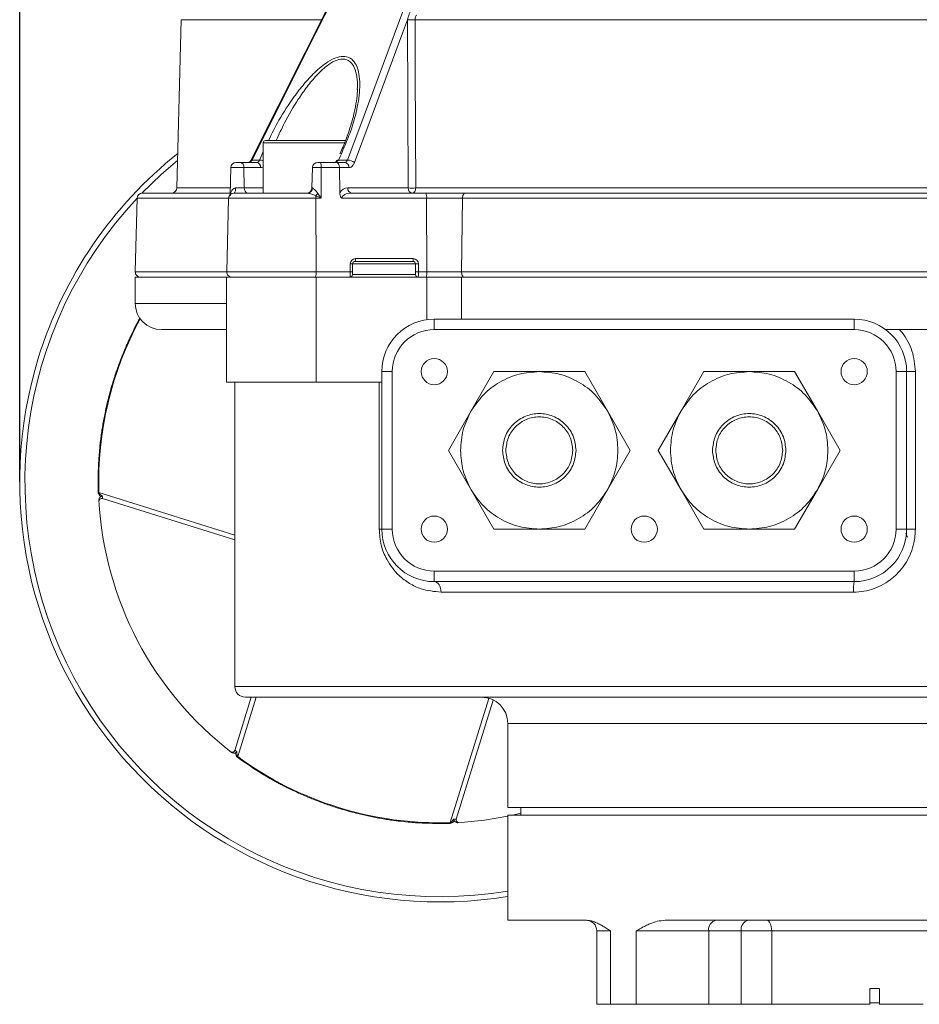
# Model space of a CAD drawing. Header units: millimetres. Extents: x 35 to 405, y 37 to 275.
# Tile 25 of 27: x 228 to 271, y 179 to 225. Entities that reach past the tile are written whole.
import ezdxf

# ---------------------------------------------------------------- set-up
doc = ezdxf.new("R2010")
doc.units = ezdxf.units.MM
doc.layers.add('10', color=7, linetype='Continuous')
doc.styles.add('SLDTEXTSTYLE0', font='TXT', dxfattribs={"width": 0.7})
doc.dimstyles.new('SLDDIMSTYLE0', dxfattribs={"dimtxt": 8, "dimasz": 4.08, "dimexe": 0, "dimexo": 0.0625, "dimgap": 2, "dimtad": 2, "dimlfac": 4, "dimrnd": 1e-09, "dimzin": 12, "dimdsep": 46, "dimtxsty": 'SLDTEXTSTYLE0', "dimsah": 1, "dimcen": 0.09, "dimadec": 0, "dimazin": 3, "dimtfac": 1, "dimtofl": 0, "dimtmove": 0, "dimatfit": 3, "dimfxl": 1, "dimfrac": 2, "dimtolj": 1, "dimtzin": 12, "dimarcsym": 0})

# ---------------------------------------------------------------- blocks, each defined once
blk = doc.blocks.new('_D_2')
at = {"layer": '10', "transparency": 16777216}
for p, q in [((228.331, 217.546), (228.331, 266.352)), ((301.33, 197.524), (301.33, 266.352)), ((228.331, 264.352), (301.33, 264.352))]:
    blk.add_line(p, q, dxfattribs=at)
for points in [[(228.331, 264.352), (232.411, 263.844), (232.411, 264.86)], [(301.33, 264.352), (297.25, 264.86), (297.25, 263.844)]]:
    blk.add_solid(points, dxfattribs=at)
at = {"layer": '10', "transparency": 16777216, "insert": (261.863, 274.664), "char_height": 8, "attachment_point": 1, "style": 'SLDTEXTSTYLE0'}
blk.add_mtext('292', dxfattribs=at)

msp = doc.modelspace()

# ---------------------------------------------------------------- linework, layer by layer
at = {"color": 7, "linetype": 'Continuous', "lineweight": 18}
for p, q in [((243.4058, 226.8772), (239.3426, 218.7807)), ((236.0273, 225.4832), (235.8175, 217.4701)), ((246.8428, 217.4701), (246.8119, 225.48)), ((247.1642, 225.4832), (247.1642, 225.48)), ((285.4986, 225.4832), (247.1642, 225.4832)), ((244.4107, 222.1628), (244.4144, 222.1991)), ((239.9362, 219.6267), (239.9362, 217.2267)), ((243.8362, 219.7267), (240.0362, 219.7267)), ((238.6403, 218.6843), (238.8331, 218.6843)), ((238.7465, 218.6843), (238.6403, 218.6843)), ((239.2312, 218.6843), (238.7465, 218.6843)), ((238.8331, 218.6843), (239.625, 218.6843)), ((239.625, 218.6843), (239.2312, 218.6843)), ((239.4018, 218.8019), (239.7609, 218.8019)), ((242.6574, 218.6843), (242.5296, 218.6843)), ((243.3535, 218.6843), (242.5616, 218.6843)), ((242.6574, 218.6843), (243.4267, 218.6843)), ((243.3535, 218.6843), (243.3536, 218.6843)), ((243.8193, 218.6843), (243.3535, 218.6843)), ((243.4267, 218.6843), (243.8193, 218.6843)), ((243.5208, 218.8019), (243.9459, 218.8019)), ((238.3899, 218.4613), (238.3556, 217.1513)), ((239.0098, 218.4408), (239.0278, 217.4701)), ((239.8017, 218.4408), (239.0098, 218.4408)), ((242.2784, 218.4408), (242.253, 217.4701)), ((242.6916, 218.4408), (242.6968, 216.9832)), ((243.5588, 218.4408), (242.6916, 218.4408)), ((243.5588, 218.4408), (243.5755, 217.2323)), ((244.0135, 218.4408), (243.5588, 218.4408)), ((234.1797, 217.2267), (238.3575, 217.2267)), ((238.5345, 217.2267), (242.041, 217.2267)), ((238.6209, 217.4701), (239.0278, 217.4701)), ((243.9583, 217.4701), (246.8428, 217.4701)), ((244.1525, 217.2267), (247.6799, 217.2267)), ((247.1938, 217.4701), (285.469, 217.4701)), ((247.6799, 217.2267), (249.5555, 217.2267)), ((249.5555, 217.2267), (283.1073, 217.2267)), ((233.9298, 216.9832), (233.8381, 213.4832)), ((238.2846, 216.9832), (238.1929, 213.4832)), ((242.4355, 216.9832), (242.448, 213.4832)), ((242.6968, 216.9832), (242.4355, 216.9832)), ((247.7141, 216.9832), (243.6768, 216.9832)), ((247.7141, 216.9832), (247.7266, 213.4832)), ((249.4251, 216.9832), (247.7141, 216.9832)), ((249.4251, 216.9832), (249.3773, 213.4832)), ((283.2377, 216.9832), (249.4251, 216.9832)), ((244.0783, 213.4832), (244.0783, 213.855)), ((244.1862, 213.8517), (244.1862, 213.48)), ((247.1862, 213.8517), (244.1862, 213.8517)), ((247.0612, 213.9767), (244.3112, 213.9767)), ((244.3283, 214.105), (247.0783, 214.105)), ((247.1862, 213.48), (247.1862, 213.8517)), ((247.3283, 213.855), (247.3283, 213.4832)), ((242.448, 213.4832), (244.0783, 213.4832)), ((244.1862, 213.48), (244.1862, 213.3517)), ((244.1862, 213.3517), (247.1862, 213.3517)), ((247.1862, 213.3517), (247.1862, 213.48)), ((247.3283, 213.4832), (247.7266, 213.4832)), ((247.7266, 213.4832), (249.3773, 213.4832)), ((249.3773, 213.4832), (283.2855, 213.4832)), ((233.8314, 213.2267), (233.8314, 211.9767)), ((238.1862, 213.2267), (233.8314, 213.2267)), ((238.1862, 213.2267), (238.1862, 208.2267)), ((242.4489, 213.2267), (238.1862, 213.2267)), ((242.4489, 208.2267), (242.4489, 213.2267)), ((247.7275, 213.2267), (242.4489, 213.2267)), ((247.7275, 213.2267), (247.7275, 211.2015)), ((249.3738, 213.2267), (247.7275, 213.2267)), ((249.3738, 213.2267), (249.3738, 211.2267)), ((283.289, 213.2267), (249.3738, 213.2267)), ((248.0814, 210.7267), (248.0814, 211.2267)), ((248.0814, 211.2267), (268.0814, 211.2267)), ((268.0814, 210.7267), (268.0814, 211.2267)), ((268.0814, 210.7267), (248.0814, 210.7267)), ((282.3382, 210.7267), (269.5814, 210.7267)), ((245.5814, 208.7267), (246.0814, 208.7267)), ((245.5814, 201.2267), (245.5814, 208.7267)), ((246.0814, 208.7267), (246.0814, 201.2267)), ((250.9163, 208.7267), (249.8338, 206.8517)), ((253.0814, 208.7267), (250.9163, 208.7267)), ((255.2464, 208.7267), (253.0814, 208.7267)), ((256.329, 206.8517), (255.2464, 208.7267)), ((260.9163, 208.7267), (259.8338, 206.8517)), ((263.0814, 208.7267), (260.9163, 208.7267)), ((265.2464, 208.7267), (263.0814, 208.7267)), ((266.329, 206.8517), (265.2464, 208.7267)), ((270.0814, 201.2267), (270.0814, 208.7267)), ((270.0814, 208.7267), (270.5814, 208.7267)), ((270.5814, 208.7267), (270.5814, 201.2267)), ((270.5814, 208.7267), (270.9973, 208.7267)), ((270.9973, 208.7267), (270.9973, 201.2267)), ((242.4489, 208.2267), (238.1862, 208.2267)), ((238.5814, 208.2267), (238.5814, 193.7267)), ((245.5814, 208.2267), (242.4489, 208.2267)), ((245.4575, 201.2267), (245.4575, 208.2267)), ((249.8338, 206.8517), (248.7513, 204.9767)), ((257.4115, 204.9767), (256.329, 206.8517)), ((259.8338, 206.8517), (258.7513, 204.9767)), ((267.4115, 204.9767), (266.329, 206.8517)), ((248.7513, 204.9767), (249.8338, 203.1017)), ((256.329, 203.1017), (257.4115, 204.9767)), ((258.7513, 204.9767), (259.8338, 203.1017)), ((266.329, 203.1017), (267.4115, 204.9767)), ((249.8338, 203.1017), (250.9163, 201.2267)), ((255.2464, 201.2267), (256.329, 203.1017)), ((259.8338, 203.1017), (260.9163, 201.2267)), ((265.2464, 201.2267), (266.329, 203.1017)), ((232.072, 202.9683), (232.106, 202.9693)), ((232.2136, 202.6841), (232.2213, 202.6848)), ((232.2695, 202.68), (238.5814, 200.7196)), ((245.5814, 201.2267), (245.4575, 201.2267)), ((245.5814, 201.2267), (246.0814, 201.2267)), ((250.9163, 201.2267), (253.0814, 201.2267)), ((253.0814, 201.2267), (255.2464, 201.2267)), ((260.9163, 201.2267), (263.0814, 201.2267)), ((263.0814, 201.2267), (265.2464, 201.2267)), ((270.0814, 201.2267), (270.5814, 201.2267)), ((270.5814, 201.2267), (270.9973, 201.2267)), ((270.6284, 200.8517), (270.5426, 201.0222)), ((248.0814, 199.2267), (268.0814, 199.2267)), ((248.0814, 198.7267), (248.0814, 199.2267)), ((268.0814, 198.7267), (268.0814, 199.2267)), ((268.0814, 198.7267), (248.0814, 198.7267)), ((268.0504, 198.2267), (248.4044, 198.2267)), ((239.3625, 193.2267), (238.5754, 190.6923)), ((249.1281, 187.4148), (250.8878, 193.0805)), ((251.5814, 191.9767), (251.5814, 187.9767)), ((238.552, 190.6498), (238.5472, 190.6439)), ((238.7011, 190.3663), (238.7212, 190.3936)), ((289.0814, 187.9767), (251.5814, 187.9767)), ((251.5814, 187.6017), (251.5814, 182.6017)), ((270.3314, 187.6017), (251.5814, 187.6017)), ((251.8022, 187.6017), (252.2064, 187.6955)), ((252.2064, 187.9767), (252.2064, 187.6017)), ((289.0814, 187.6017), (270.3314, 187.6017)), ((248.8398, 187.2173), (248.8387, 187.2513)), ((249.1239, 187.3589), (249.1232, 187.3666)), ((251.5814, 182.6017), (255.3391, 182.6017)), ((259.0711, 182.6017), (281.5917, 182.6017)), ((255.8228, 182.1017), (255.8228, 178.6017)), ((256.4753, 182.1017), (256.4753, 178.6017)), ((257.6992, 178.6017), (257.6992, 182.1017)), ((261.1512, 182.1017), (257.6992, 182.1017)), ((261.1512, 178.6017), (261.1512, 182.1017)), ((262.6969, 182.1017), (261.1512, 182.1017)), ((262.6969, 182.1017), (262.6969, 178.6017)), ((264.1529, 182.1017), (262.6969, 182.1017)), ((276.5099, 182.1017), (264.1529, 182.1017)), ((264.1529, 182.1017), (264.1529, 178.6017)), ((268.8314, 178.6017), (268.8314, 179.3517)), ((268.8314, 179.3517), (269.2908, 179.3517)), ((269.2908, 179.3517), (269.2908, 178.6017)), ((268.8069, 178.6767), (269.2908, 178.6767)), ((256.4753, 178.6017), (255.8228, 178.6017)), ((256.4753, 178.6017), (257.6992, 178.6017)), ((257.6992, 178.6017), (261.1512, 178.6017)), ((262.6969, 178.6017), (261.1512, 178.6017)), ((264.1529, 178.6017), (262.6969, 178.6017)), ((268.8314, 178.6017), (264.1529, 178.6017)), ((269.2908, 178.6017), (271.3719, 178.6017))]:
    msp.add_line(p, q, dxfattribs=at)
at = {"color": 8, "linetype": 'Continuous', "lineweight": 18}
for p, q in [((242.696, 225.4832), (236.0273, 225.4832)), ((243.8372, 219.6267), (239.9362, 219.6267)), ((239.9005, 219.1303), (239.9362, 219.2105)), ((239.9005, 219.1303), (239.9362, 219.1304)), ((235.8175, 217.4701), (238.3639, 217.4701)), ((238.3688, 217.1601), (238.373, 217.2123)), ((239.0278, 217.4701), (239.9362, 217.4701)), ((242.253, 217.4701), (242.2761, 217.4701)), ((238.2846, 216.9832), (233.9298, 216.9832)), ((242.4355, 216.9832), (238.2846, 216.9832)), ((233.8381, 213.4832), (238.1929, 213.4832)), ((238.1929, 213.4832), (242.448, 213.4832)), ((238.1862, 211.9767), (233.8314, 211.9767)), ((232.106, 202.9693), (238.5814, 200.9434)), ((238.5814, 193.7267), (292.6374, 193.7267)), ((239.5946, 193.2267), (238.7212, 190.3936)), ((248.8387, 187.2513), (250.6858, 193.1547)), ((289.0814, 191.9767), (251.5814, 191.9767)), ((256.4753, 182.1017), (255.8228, 182.1017))]:
    msp.add_line(p, q, dxfattribs=at)
at = {"color": 7, "linetype": 'Continuous', "lineweight": 18, "flags": 128}
for points in [[(243.4918, 226.9478), (243.2934, 226.5528), (242.4418, 224.857), (240.9216, 221.8296), (239.4018, 218.8019)], [(243.9459, 218.8019), (244.1039, 219.2259), (244.7356, 220.9218), (245.8636, 223.9493), (246.9809, 226.9478)], [(246.8119, 225.48), (246.5724, 224.8377), (245.775, 222.6986), (245.0253, 220.6874), (244.2757, 218.6761)], [(247.1642, 225.48), (247.166, 224.9836), (247.1733, 222.9849), (247.1938, 217.4701)], [(239.7609, 218.8019), (239.8307, 218.9661), (239.9005, 219.1303)], [(243.6729, 219.1303), (243.5968, 218.9661), (243.5208, 218.8019)], [(238.5361, 217.2267), (238.5524, 217.2313), (238.568, 217.2451), (238.5825, 217.2675), (238.5953, 217.2976), (238.6058, 217.3344), (238.6138, 217.3765), (238.6189, 217.4223), (238.6209, 217.4701)], [(247.1938, 217.4701), (247.1901, 217.4223), (247.1807, 217.3765), (247.1659, 217.3344), (247.1464, 217.2976), (247.1228, 217.2675), (247.0961, 217.2451), (247.0671, 217.2313), (247.037, 217.2267)], [(249.5555, 217.2267), (249.5305, 217.222), (249.5064, 217.2083), (249.4841, 217.1859), (249.4645, 217.1558), (249.4482, 217.119), (249.436, 217.0769), (249.4282, 217.0311), (249.4251, 216.9832)], [(249.3773, 213.4832), (249.3792, 213.4335), (249.3862, 213.3856), (249.398, 213.3412), (249.4142, 213.3022), (249.4341, 213.2702), (249.457, 213.2463), (249.4818, 213.2316), (249.5077, 213.2267)], [(248.0814, 198.7267), (248.1444, 198.7171), (248.205, 198.6886), (248.2608, 198.6424), (248.3098, 198.5802), (248.35, 198.5045), (248.3798, 198.418), (248.3982, 198.3242), (248.4044, 198.2267)], [(249.201, 187.25), (250.4678, 187.3677), (251.5814, 187.555)], [(264.1529, 182.1017), (264.1485, 182.1992), (264.1354, 182.293), (264.1143, 182.3795), (264.0858, 182.4552), (264.0512, 182.5174), (264.0116, 182.5636), (263.9687, 182.5921), (263.924, 182.6017)]]:
    msp.add_lwpolyline(points, dxfattribs=at)
at = {"color": 8, "linetype": 'Continuous', "lineweight": 18, "flags": 128}
for points in [[(234.1525, 217.2252), (235.0885, 218.129), (235.8519, 218.7844)], [(239.4018, 218.8019), (239.3743, 218.8006), (239.3542, 218.7942), (239.3422, 218.7831), (239.3419, 218.7827)]]:
    msp.add_lwpolyline(points, dxfattribs=at)
at = {"color": 7, "linetype": 'Continuous', "lineweight": 18}
for centre in [(248.0814, 208.7267), (268.0814, 208.7267), (248.0814, 201.2267), (258.0814, 201.2267), (268.0814, 201.2267)]:
    msp.add_circle(centre, 0.625, dxfattribs=at)
for centre, radius, start, end in [((246.988, 230.9902), 5.513, 268.16904, 271.83096), ((246.9816, 230.8474), 5.3672, 268.1921, 271.94874), ((240.0362, 219.6267), 0.1, 90, 180), ((248.3314, 203.4767), 20, 128.57538, 162.74585), ((243.6498, 219.0453), 0.0881, 74.81112, 137.29163), ((238.6392, 218.4343), 0.25, 90, 178.5), ((238.7904, 218.4675), 0.221, 353.07614, 78.87306), ((239.5824, 218.4675), 0.221, 353.07614, 78.87306), ((242.5283, 218.4343), 0.25, 90, 178.5), ((242.2245, 218.4994), 0.4707, 352.85058, 23.12766), ((243.4977, 218.719), 0.0861, 74.38218, 139.3821), ((243.7885, 218.4606), 0.2258, 354.98527, 82.17784), ((243.9419, 218.2962), 0.5057, 48.68992, 89.54448), ((234.1797, 216.9767), 0.25, 90, 178.5), ((235.5676, 217.4767), 0.25, 270, 358.5), ((238.5345, 216.9767), 0.25, 90, 178.5), ((239.2471, 217.4435), 0.221, 173.07614, 258.87306), ((242.0031, 217.4767), 0.25, 270, 358.5), ((242.0336, 217.469), 0.2425, 271.74338, 0.2581), ((241.7364, 217.8047), 0.9912, 314.5061, 323.29863), ((240.8178, 216.9803), 1.6177, 0.10214, 4.16178), ((244.1832, 217.4504), 0.2258, 174.98527, 262.17785), ((247.0678, 217.4504), 0.2258, 174.98527, 262.17785), ((247.0183, 223.0043), 5.5369, 268.18383, 271.81617), ((247.2471, 217.0418), 0.4707, 352.85058, 23.12767), ((244.3283, 213.855), 0.25, 90, 180), ((244.1029, 212.8842), 0.971, 85.07633, 91.4502), ((244.3112, 213.8517), 0.125, 90, 180), ((244.079, 214.0729), 0.2513, 337.49533, 7.33187), ((246.829, 214.0729), 0.2513, 337.49533, 7.33187), ((247.0612, 213.8517), 0.125, 0, 90), ((247.0783, 213.855), 0.25, 0, 90), ((247.2895, 212.452), 1.4034, 88.41694, 94.22157), ((234.088, 213.4767), 0.25, 178.5, 270), ((238.4428, 213.4767), 0.25, 178.5, 270), ((241.9494, 213.4191), 0.5027, 337.49533, 7.33187), ((244.0612, 213.3517), 0.125, 270, 0), ((244.1029, 212.5125), 0.971, 85.07633, 91.4502), ((247.2895, 212.0803), 1.4034, 88.41694, 94.22157), ((247.3112, 213.3517), 0.125, 180, 270), ((247.2281, 213.4191), 0.5027, 337.49533, 7.33187), ((235.0814, 211.9767), 1.25, 180, 270), ((248.0814, 208.7267), 2.5, 90, 180), ((268.0814, 208.7267), 2.5, 0, 90), ((248.0814, 208.7267), 2, 90, 180), ((268.0814, 208.7267), 2, 0, 90), ((248.3314, 203.4767), 20, 162.74585, 279.35204), ((248.3314, 203.4767), 16.25, 183.06757, 232.42413), ((232.2324, 202.5606), 0.125, 72.74585, 183.25687), ((248.0814, 201.2267), 2.5, 180, 270), ((248.0814, 201.2267), 2, 180, 270), ((268.0814, 201.2267), 2, 270, 0), ((268.0814, 201.2267), 2.5, 270, 0), ((270.0915, 198.3512), 2.0449, 169.41936, 183.49111), ((239.0814, 193.7267), 0.5, 180, 270), ((250.3314, 191.9767), 1.25, 0, 90), ((238.456, 190.7294), 0.125, 232.23483, 342.74585), ((248.3314, 203.4767), 16.2334, 233.70075, 271.79095), ((249.2475, 187.3777), 0.125, 162.74585, 273.25687), ((255.3228, 182.1017), 0.5, 0, 90), ((261.5932, 182.1642), 0.4463, 101.42175, 188.04947), ((263.1388, 182.1642), 0.4463, 101.42175, 188.04947)]:
    msp.add_arc(centre, radius, start, end, dxfattribs=at)
at = {"color": 8, "linetype": 'Continuous', "lineweight": 18}
for centre, radius, start, end in [((239.7669, 218.3473), 0.4546, 68.13061, 90.75776), ((238.2158, 217.1817), 0.1601, 355.68076, 11.01732), ((248.3314, 203.4767), 19.75, 136.81742, 279.4715), ((248.3314, 203.4767), 16.2334, 151.43998, 181.79095)]:
    msp.add_arc(centre, radius, start, end, dxfattribs=at)
at = {"color": 7, "linetype": 'Continuous', "lineweight": 18}
for centre, major_axis, ratio, start_param, end_param in [((243.4267, 218.4343), (0, 0.25), 0.5283494, 4.7385689, 6.2831852), ((243.9773, 216.9701), (-0.1155, 0.4888), 0.9121418, 6.0708982, 7.0897168), ((244.1715, 216.9767), (0.4947, -0.0129), 0.504728, 1.6222705, 3.1668869), ((244.0612, 213.4767), (0, 0.25), 0.0683601, 3.1415927, 4.7385689), ((247.3112, 213.4767), (0, 0.25), 0.0683601, 3.1415927, 4.7385689)]:
    msp.add_ellipse(centre, major_axis=major_axis, ratio=ratio, start_param=start_param, end_param=end_param, dxfattribs=at)
for points, knots in [([(246.8123, 225.4828), (246.8138, 225.4921), (246.8236, 225.5527), (246.8498, 225.662), (246.9025, 225.8004), (246.9506, 225.8775), (246.9741, 225.915)], [0, 0, 0, 0, 0.0560874, 0.3674544, 0.6918849, 1, 1, 1, 1]), ([(247.2405, 225.6991), (247.2252, 225.6839), (247.1947, 225.6534), (247.1669, 225.5811), (247.1633, 225.5216), (247.164, 225.4885), (247.1642, 225.4832)], [0, 0, 0, 0, 0.3136955, 0.6275933, 0.940295, 1, 1, 1, 1]), ([(246.8119, 225.48), (246.812, 225.4805), (246.8121, 225.4814), (246.8122, 225.4823), (246.8123, 225.4828)], [0, 0, 0, 0, 0.4999999, 1, 1, 1, 1]), ([(244.4171, 222.198), (244.4177, 222.1581), (244.4204, 221.9698), (244.3741, 221.5883), (244.2724, 221.0438), (244.1025, 220.4246), (243.8839, 219.7707), (243.6856, 219.3214), (243.5892, 219.103)], [0, 0, 0, 0, 0.04308, 0.202871, 0.3813038, 0.5763076, 0.7939486, 1, 1, 1, 1]), ([(239.4018, 218.8019), (239.3874, 218.7796), (239.3588, 218.735), (239.2975, 218.6927), (239.2533, 218.6871), (239.2312, 218.6843)], [0, 0, 0, 0, 0.3340326, 0.6670858, 1, 1, 1, 1]), ([(239.3398, 218.7838), (239.3338, 218.7712), (239.3167, 218.7349), (239.2799, 218.7014), (239.2492, 218.685), (239.2373, 218.6856), (239.2319, 218.6859)], [0, 0, 0, 0, 0.1532351, 0.4387814, 0.7477231, 1, 1, 1, 1]), ([(239.7609, 218.8019), (239.7502, 218.7796), (239.7289, 218.7349), (239.6802, 218.6927), (239.6434, 218.6871), (239.625, 218.6843)], [0, 0, 0, 0, 0.3333112, 0.6672287, 1, 1, 1, 1]), ([(243.4314, 218.7757), (243.4279, 218.7676), (243.4144, 218.7366), (243.3855, 218.7026), (243.3579, 218.6835), (243.3532, 218.6843), (243.3534, 218.6843), (243.3534, 218.6843)], [0, 0, 0, 0, 0.098288, 0.3731697, 0.6541446, 0.9905438, 1, 1, 1, 1]), ([(243.3535, 218.6843), (243.3752, 218.6871), (243.4185, 218.6928), (243.4785, 218.7351), (243.5068, 218.7797), (243.5208, 218.8019)], [0, 0, 0, 0, 0.3343593, 0.6687529, 1, 1, 1, 1]), ([(243.8193, 218.6843), (243.8366, 218.6871), (243.8711, 218.6928), (243.9166, 218.7351), (243.9362, 218.7796), (243.9459, 218.8019)], [0, 0, 0, 0, 0.3333997, 0.6666445, 1, 1, 1, 1]), ([(244.0135, 218.4408), (244.0135, 218.4408), (244.0488, 218.4408), (244.1191, 218.4604), (244.2133, 218.5417), (244.2549, 218.6313), (244.2757, 218.6761)], [0, 0, 0, 0, 0.0003853, 0.3335371, 0.66677, 1, 1, 1, 1]), ([(238.4513, 217.2098), (238.4499, 217.2094), (238.4181, 217.2014), (238.3786, 217.163), (238.3603, 217.1215), (238.3497, 217.0977)], [0, 0, 0, 0, 0.0192352, 0.4384483, 1, 1, 1, 1]), ([(238.373, 217.2123), (238.3889, 217.2607), (238.4163, 217.3445), (238.492, 217.4284), (238.5547, 217.4598), (238.5938, 217.4689), (238.6111, 217.4697), (238.6209, 217.4701)], [0, 0, 0, 0, 0.41215961, 0.71184142, 0.87996445, 0.93171605, 1, 1, 1, 1]), ([(242.4312, 217.0977), (242.4106, 217.1066), (242.3345, 217.1396), (242.225, 217.1811), (242.1109, 217.2182), (242.0634, 217.224), (242.041, 217.2267)], [0, 0, 0, 0, 0.1459457, 0.5391297, 0.782285, 1, 1, 1, 1]), ([(242.2761, 217.4701), (242.2855, 217.4677), (242.2988, 217.4643), (242.3342, 217.4381), (242.3946, 217.3798), (242.468, 217.2941), (242.5174, 217.23), (242.5311, 217.2123)], [0, 0, 0, 0, 0.1573672, 0.2225846, 0.4606342, 0.8509643, 1, 1, 1, 1]), ([(242.6968, 216.9832), (242.696, 216.9836), (242.6084, 217.0222), (242.5194, 217.0602), (242.4312, 217.0977)], [0, 0, 0, 0, 0.0089143, 1, 1, 1, 1]), ([(242.5311, 217.2123), (242.5864, 217.1369), (242.6422, 217.061), (242.6964, 216.9838), (242.6968, 216.9832)], [0, 0, 0, 0, 0.9920518, 1, 1, 1, 1]), ([(243.6768, 216.9832), (243.6764, 216.9836), (243.6675, 216.9924), (243.6303, 217.0338), (243.5858, 217.1172), (243.5787, 217.1963), (243.5755, 217.2323)], [0, 0, 0, 0, 0.0057511, 0.1378653, 0.6077184, 1, 1, 1, 1]), ([(238.1862, 210.7267), (237.9011, 210.7267), (237.2772, 210.7267), (236.5185, 210.7267), (235.8751, 210.7267), (235.4201, 210.7267), (235.1342, 210.7267), (235.099, 210.7267), (235.0814, 210.7267)], [0, 0, 0, 0, 0.1439867, 0.315111, 0.4867471, 0.6583746, 0.8295032, 1, 1, 1, 1]), ([(270.2469, 210.7267), (270.2866, 210.6795), (270.5388, 210.3803), (270.9017, 209.7266), (270.9654, 209.0604), (270.9973, 208.7267)], [0, 0, 0, 0, 0.0853668, 0.5417813, 1, 1, 1, 1]), ([(253.0814, 208.7267), (252.7596, 208.7027), (252.1048, 208.654), (251.1868, 208.2582), (250.385, 207.6611), (250.0154, 207.1183), (249.8338, 206.8517)], [0, 0, 0, 0, 0.2456669, 0.5, 0.7543331, 1, 1, 1, 1]), ([(256.329, 206.8517), (256.1474, 207.1183), (255.7778, 207.6611), (254.976, 208.2582), (254.0579, 208.654), (253.4031, 208.7027), (253.0814, 208.7267)], [0, 0, 0, 0, 0.2456669, 0.5, 0.7543331, 1, 1, 1, 1]), ([(263.0814, 208.7267), (262.7596, 208.7027), (262.1048, 208.654), (261.1868, 208.2582), (260.385, 207.6611), (260.0154, 207.1183), (259.8338, 206.8517)], [0, 0, 0, 0, 0.2456669, 0.5, 0.7543331, 1, 1, 1, 1]), ([(266.329, 206.8517), (266.1474, 207.1183), (265.7778, 207.6611), (264.976, 208.2582), (264.0579, 208.654), (263.4031, 208.7027), (263.0814, 208.7267)], [0, 0, 0, 0, 0.2456669, 0.5, 0.7543331, 1, 1, 1, 1]), ([(254.8314, 204.9767), (254.808, 205.1968), (254.772, 205.5354), (254.5538, 205.943), (254.328, 206.223), (254.0476, 206.4503), (253.6402, 206.6617), (253.0814, 206.7689), (252.5226, 206.6617), (252.1152, 206.4503), (251.8348, 206.223), (251.6089, 205.943), (251.3907, 205.5354), (251.3548, 205.1968), (251.3314, 204.9767)], [0, 0, 0, 0, 0.1197284, 0.1841803, 0.25, 0.3158197, 0.3802716, 0.5, 0.6197284, 0.6841803, 0.75, 0.8158197, 0.8802716, 1, 1, 1, 1]), ([(264.8314, 204.9767), (264.808, 205.1968), (264.772, 205.5354), (264.5538, 205.943), (264.328, 206.223), (264.0476, 206.4503), (263.6402, 206.6617), (263.0814, 206.7689), (262.5226, 206.6617), (262.1152, 206.4503), (261.8348, 206.223), (261.6089, 205.943), (261.3907, 205.5354), (261.3548, 205.1968), (261.3314, 204.9767)], [0, 0, 0, 0, 0.1197284, 0.1841803, 0.25, 0.3158197, 0.3802716, 0.5, 0.6197284, 0.6841803, 0.75, 0.8158197, 0.8802716, 1, 1, 1, 1]), ([(251.3314, 204.9767), (251.3548, 204.7566), (251.3907, 204.4179), (251.6089, 204.0104), (251.8348, 203.7304), (252.1152, 203.5031), (252.5226, 203.2917), (253.0814, 203.1844), (253.6402, 203.2917), (254.0476, 203.5031), (254.328, 203.7304), (254.5538, 204.0104), (254.772, 204.4179), (254.808, 204.7566), (254.8314, 204.9767)], [0, 0, 0, 0, 0.1197284, 0.1841803, 0.25, 0.3158197, 0.3802716, 0.5, 0.6197284, 0.6841803, 0.75, 0.8158197, 0.8802716, 1, 1, 1, 1]), ([(261.3314, 204.9767), (261.3548, 204.7566), (261.3907, 204.4179), (261.6089, 204.0104), (261.8348, 203.7304), (262.1152, 203.5031), (262.5226, 203.2917), (263.0814, 203.1844), (263.6402, 203.2917), (264.0476, 203.5031), (264.328, 203.7304), (264.5538, 204.0104), (264.772, 204.4179), (264.808, 204.7566), (264.8314, 204.9767)], [0, 0, 0, 0, 0.1197284, 0.1841803, 0.25, 0.3158197, 0.3802716, 0.5, 0.6197284, 0.6841803, 0.75, 0.8158197, 0.8802716, 1, 1, 1, 1]), ([(249.8338, 203.1017), (250.0154, 202.835), (250.385, 202.2923), (251.1868, 201.6951), (252.1048, 201.2993), (252.7596, 201.2506), (253.0814, 201.2267)], [0, 0, 0, 0, 0.2456669, 0.5, 0.7543331, 1, 1, 1, 1]), ([(253.0814, 201.2267), (253.4031, 201.2506), (254.0579, 201.2993), (254.976, 201.6951), (255.7778, 202.2923), (256.1474, 202.835), (256.329, 203.1017)], [0, 0, 0, 0, 0.2456669, 0.5, 0.7543331, 1, 1, 1, 1]), ([(259.8338, 203.1017), (260.0154, 202.835), (260.385, 202.2923), (261.1868, 201.6951), (262.1048, 201.2993), (262.7596, 201.2506), (263.0814, 201.2267)], [0, 0, 0, 0, 0.2456669, 0.5, 0.7543331, 1, 1, 1, 1]), ([(263.0814, 201.2267), (263.4031, 201.2506), (264.0579, 201.2993), (264.976, 201.6951), (265.7778, 202.2923), (266.1474, 202.835), (266.329, 203.1017)], [0, 0, 0, 0, 0.2456669, 0.5, 0.7543331, 1, 1, 1, 1]), ([(232.072, 202.9683), (232.0749, 202.9512), (232.0814, 202.9129), (232.1234, 202.8465), (232.1658, 202.8045), (232.1931, 202.7774)], [0, 0, 0, 0, 0.2236984, 0.5002751, 1, 1, 1, 1]), ([(232.1931, 202.7774), (232.1806, 202.7692), (232.1507, 202.7496), (232.1204, 202.6995), (232.1046, 202.6488), (232.1047, 202.6172), (232.1047, 202.6071)], [0, 0, 0, 0, 0.22020506, 0.52993716, 0.84897457, 1, 1, 1, 1]), ([(232.106, 202.9693), (232.1084, 202.9613), (232.1193, 202.9258), (232.1782, 202.869), (232.2348, 202.8291), (232.2682, 202.8056)], [0, 0, 0, 0, 0.1068145, 0.4714233, 1, 1, 1, 1]), ([(232.1931, 202.7774), (232.2043, 202.7823), (232.2302, 202.7934), (232.2545, 202.8012), (232.2682, 202.8056)], [0, 0, 0, 0, 0.435967, 1, 1, 1, 1]), ([(232.2682, 202.8056), (232.2706, 202.7867), (232.2752, 202.7492), (232.2776, 202.708), (232.276, 202.6826), (232.2717, 202.6808), (232.2695, 202.68)], [0, 0, 0, 0, 0.2498981, 0.4973791, 0.7458054, 1, 1, 1, 1]), ([(248.4044, 198.2267), (248.0808, 198.2575), (247.5546, 198.3077), (246.8945, 198.6274), (246.4382, 198.9683), (246.0766, 199.365), (245.775, 199.8313), (245.517, 200.4481), (245.4774, 200.9662), (245.4575, 201.2267)], [0, 0, 0, 0, 0.2291573, 0.3725824, 0.5158839, 0.6197905, 0.7235378, 0.8610512, 1, 1, 1, 1]), ([(270.9973, 201.2267), (270.9841, 201.0089), (270.9606, 200.6215), (270.7906, 200.0887), (270.5649, 199.6338), (270.264, 199.2255), (269.9022, 198.8743), (269.487, 198.5914), (269.0325, 198.3838), (268.5488, 198.2521), (268.2165, 198.2351), (268.0504, 198.2267)], [0, 0, 0, 0, 0.1393054, 0.2478343, 0.3563633, 0.4645323, 0.5726967, 0.6797074, 0.7867087, 0.8933581, 1, 1, 1, 1]), ([(239.0814, 193.2267), (239.0992, 193.2267), (239.1348, 193.2267), (239.4286, 193.2267), (239.9058, 193.2267), (240.5986, 193.2267), (241.4977, 193.2267), (242.6099, 193.2267), (243.9246, 193.2267), (245.4292, 193.2267), (247.1063, 193.2267), (248.9342, 193.2267), (250.8879, 193.2267), (252.9338, 193.2267), (255.0556, 193.2267), (257.2111, 193.2267), (259.3977, 193.2267), (261.5981, 193.2267), (263.8306, 193.2267), (266.1155, 193.2267), (268.4376, 193.2267), (270.7996, 193.2267), (273.1574, 193.2267), (275.4971, 193.2267), (277.7812, 193.2267), (279.9804, 193.2267), (282.067, 193.2267), (284.0159, 193.2267), (285.8061, 193.2267), (287.4151, 193.2267), (288.8441, 193.2267), (290.0696, 193.2267), (291.1214, 193.2267), (291.6676, 193.2267), (291.9408, 193.2267)], [0, 0, 0, 0, 0.0295732, 0.0591455, 0.0901114, 0.1210755, 0.152849, 0.1850115, 0.2174388, 0.25, 0.2825613, 0.3149885, 0.347151, 0.3789245, 0.4098903, 0.4408545, 0.4704281, 0.5, 0.5295736, 0.5591455, 0.5901114, 0.6210755, 0.652849, 0.6850115, 0.7174388, 0.75, 0.7825613, 0.8149885, 0.847151, 0.8789245, 0.9098903, 0.9408545, 0.9704277, 1, 1, 1, 1]), ([(238.4219, 190.5978), (238.4401, 190.5866), (238.4765, 190.5643), (238.5348, 190.556), (238.5813, 190.5596), (238.6039, 190.5702), (238.6124, 190.5741)], [0, 0, 0, 0, 0.3152271, 0.6305893, 0.8607878, 1, 1, 1, 1]), ([(238.5754, 190.6923), (238.5774, 190.6937), (238.5813, 190.6962), (238.6031, 190.6831), (238.6357, 190.6579), (238.6639, 190.6328), (238.6782, 190.6202)], [0, 0, 0, 0, 0.2541946, 0.5026209, 0.7501019, 1, 1, 1, 1]), ([(238.6124, 190.5741), (238.6244, 190.5816), (238.6483, 190.5966), (238.6682, 190.6123), (238.6782, 190.6202)], [0, 0, 0, 0, 0.5011837, 1, 1, 1, 1]), ([(238.6124, 190.5741), (238.6193, 190.5363), (238.6299, 190.4777), (238.6606, 190.4053), (238.6886, 190.3784), (238.7011, 190.3663)], [0, 0, 0, 0, 0.4996794, 0.7754114, 1, 1, 1, 1]), ([(238.6782, 190.6202), (238.6781, 190.5787), (238.678, 190.5177), (238.6916, 190.4489), (238.7047, 190.4138), (238.7159, 190.4002), (238.7212, 190.3936)], [0, 0, 0, 0, 0.5278647, 0.7769675, 0.8933294, 1, 1, 1, 1]), ([(238.7011, 190.3663), (239.1122, 190.0792), (239.5771, 189.7545), (240.1214, 189.4326), (240.2919, 189.3342), (240.4637, 189.238), (240.6366, 189.1438), (240.8106, 189.0518), (240.9333, 188.9888), (241.0487, 188.9305), (241.2288, 188.8408), (241.512, 188.706), (241.8341, 188.562), (242.1189, 188.4414), (242.3874, 188.3332), (242.6606, 188.2288), (242.9406, 188.1275), (243.2225, 188.0315), (243.4193, 187.9684), (243.5785, 187.9191), (243.7718, 187.8605), (244.072, 187.7753), (244.4101, 187.6879), (244.7102, 187.6166), (244.993, 187.5547), (245.2797, 187.4972), (245.5727, 187.444), (245.8667, 187.3962), (246.0712, 187.3668), (246.2354, 187.3449), (246.4575, 187.3165), (246.792, 187.2805), (247.1718, 187.2497), (247.8415, 187.2078), (248.3922, 187.2131), (248.8398, 187.2173)], [0, 0, 0, 0, 0.1389907, 0.1572013, 0.1754107, 0.1936189, 0.2118257, 0.2300312, 0.2482355, 0.2500649, 0.2659152, 0.3040504, 0.3370677, 0.3637875, 0.3898451, 0.4173839, 0.4449217, 0.4724584, 0.499994, 0.5022617, 0.5186752, 0.5560438, 0.5888258, 0.6155458, 0.6416037, 0.6691426, 0.6966804, 0.7242171, 0.7517527, 0.7539949, 0.7701895, 0.813873, 0.8473144, 0.8758895, 1, 1, 1, 1]), ([(248.8387, 187.2513), (248.8468, 187.2537), (248.8823, 187.2646), (248.9391, 187.3235), (248.9789, 187.3801), (249.0025, 187.4135)], [0, 0, 0, 0, 0.1068145, 0.4714233, 1, 1, 1, 1]), ([(248.8398, 187.2173), (248.8569, 187.2202), (248.8952, 187.2267), (248.9615, 187.2687), (249.0036, 187.3111), (249.0307, 187.3384)], [0, 0, 0, 0, 0.2236984, 0.5002751, 1, 1, 1, 1]), ([(249.0025, 187.4135), (249.0214, 187.4159), (249.0589, 187.4205), (249.1, 187.4229), (249.1254, 187.4213), (249.1272, 187.417), (249.1281, 187.4148)], [0, 0, 0, 0, 0.2498981, 0.4973791, 0.7458054, 1, 1, 1, 1]), ([(249.0307, 187.3384), (249.0258, 187.3496), (249.0146, 187.3755), (249.0069, 187.3998), (249.0025, 187.4135)], [0, 0, 0, 0, 0.435967, 1, 1, 1, 1]), ([(249.0306, 187.3383), (249.0388, 187.3259), (249.0585, 187.296), (249.1086, 187.2657), (249.1592, 187.2499), (249.1908, 187.25), (249.201, 187.25)], [0, 0, 0, 0, 0.2202051, 0.5299372, 0.8489746, 1, 1, 1, 1]), ([(255.3391, 182.6017), (255.3998, 182.5971), (255.523, 182.5878), (255.7121, 182.5252), (255.9001, 182.4408), (256.0839, 182.3405), (256.2733, 182.227), (256.4041, 182.1459), (256.4753, 182.1017)], [0, 0, 0, 0, 0.1617098, 0.3281696, 0.4995449, 0.6596282, 0.8144886, 1, 1, 1, 1]), ([(257.6992, 182.1017), (257.7785, 182.1461), (257.9232, 182.2271), (258.1417, 182.341), (258.3943, 182.4558), (258.7014, 182.5695), (258.9479, 182.5909), (259.0711, 182.6017)], [0, 0, 0, 0, 0.1865749, 0.3400202, 0.5006128, 0.7505429, 1, 1, 1, 1])]:
    msp.add_open_spline(points, degree=3, knots=knots, dxfattribs=at)
at = {"color": 8, "linetype": 'Continuous', "lineweight": 18}
for points, knots in [([(240.1798, 219.7267), (240.3407, 220.0505), (240.6927, 220.7589), (241.2815, 221.6628), (241.8633, 222.4207), (242.3922, 222.9971), (242.9334, 223.452), (243.44, 223.7072), (243.848, 223.7605), (244.1647, 223.6231), (244.3858, 223.3201), (244.5079, 222.9035), (244.5531, 222.2419), (244.4431, 221.3475), (244.1482, 220.2418), (243.8313, 219.5009), (243.6729, 219.1303)], [0, 0, 0, 0, 0.09306443, 0.2036073, 0.26499281, 0.32623195, 0.39427282, 0.43949405, 0.47986626, 0.52534611, 0.57034921, 0.62480888, 0.67949718, 0.78711056, 0.8935223, 1, 1, 1, 1]), ([(244.4144, 222.1991), (244.4171, 222.2237), (244.4395, 222.423), (244.397, 222.7677), (244.3003, 223.1889), (244.1113, 223.4762), (243.9203, 223.5828), (243.7099, 223.6197), (243.4392, 223.5806), (242.9775, 223.3215), (242.4898, 222.8676), (242.0133, 222.2931), (241.4879, 221.5392), (240.979, 220.6764), (240.6787, 220.0118), (240.5499, 219.7267)], [0, 0, 0, 0, 0.0112354, 0.0912158, 0.1734219, 0.238626, 0.2903826, 0.3034166, 0.3604212, 0.4252666, 0.5252125, 0.6161709, 0.70923, 0.8752735, 1, 1, 1, 1]), ([(239.8017, 218.4408), (239.8213, 218.4423), (239.8609, 218.4453), (239.9064, 218.4603), (239.9303, 218.4763), (239.9362, 218.4802)], [0, 0, 0, 0, 0.4230462, 0.8582458, 1, 1, 1, 1]), ([(239.0098, 218.4408), (238.9781, 218.4408), (238.9146, 218.4408), (238.7933, 218.4408), (238.6697, 218.4408), (238.5546, 218.4408), (238.4628, 218.4408), (238.401, 218.4408), (238.3934, 218.4408), (238.3896, 218.4408)], [0, 0, 0, 0, 0.1431809, 0.2863618, 0.4295427, 0.5727236, 0.7159045, 0.8590855, 1, 1, 1, 1]), ([(242.6916, 218.4408), (242.6505, 218.4408), (242.5684, 218.4408), (242.4523, 218.4408), (242.3568, 218.4408), (242.2978, 218.4408), (242.2725, 218.4408), (242.2792, 218.4408), (242.2796, 218.4408)], [0, 0, 0, 0, 0.1975481, 0.3950962, 0.5926442, 0.7901923, 0.9877404, 1, 1, 1, 1]), ([(234.0645, 211.2918), (234.0425, 211.2517), (233.9891, 211.154), (233.9065, 210.9974), (233.8435, 210.8748), (233.7852, 210.7593), (233.6955, 210.5793), (233.5607, 210.2961), (233.4167, 209.974), (233.2961, 209.6892), (233.1879, 209.4207), (233.0835, 209.1475), (232.9822, 208.8674), (232.8862, 208.5856), (232.8231, 208.3887), (232.7738, 208.2296), (232.7152, 208.0363), (232.63, 207.736), (232.5426, 207.398), (232.4713, 207.0979), (232.4094, 206.8151), (232.3519, 206.5283), (232.2987, 206.2353), (232.2509, 205.9414), (232.2215, 205.7369), (232.1996, 205.5727), (232.1712, 205.3505), (232.1352, 205.016), (232.1044, 204.6363), (232.0625, 203.9666), (232.0678, 203.4159), (232.072, 202.9683)], [0, 0, 0, 0, 0.0158514, 0.0385837, 0.0613142, 0.0635986, 0.0833899, 0.1310073, 0.172234, 0.2055975, 0.2381342, 0.2725204, 0.3069052, 0.3412887, 0.3756709, 0.3785024, 0.398997, 0.4456571, 0.4865901, 0.5199538, 0.5524909, 0.5868771, 0.621262, 0.6556455, 0.6900276, 0.6928273, 0.7130486, 0.7675937, 0.8093502, 0.8450302, 1, 1, 1, 1])]:
    msp.add_open_spline(points, degree=3, knots=knots, dxfattribs=at)
at = {"color": 7, "linetype": 'Continuous', "lineweight": 18}
for points in [[(249.8338, 206.8517), (249.6883, 206.5557), (249.3975, 205.9638), (249.3534, 205.3057), (249.3314, 204.9767)], [(256.8314, 204.9767), (256.8094, 205.3057), (256.7653, 205.9638), (256.4744, 206.5557), (256.329, 206.8517)], [(259.8338, 206.8517), (259.6883, 206.5557), (259.3975, 205.9638), (259.3534, 205.3057), (259.3314, 204.9767)], [(266.8314, 204.9767), (266.8094, 205.3057), (266.7653, 205.9638), (266.4744, 206.5557), (266.329, 206.8517)], [(251.487, 204.9767), (251.5109, 205.1854), (251.5589, 205.6027), (251.9276, 206.1335), (252.4546, 206.4881), (253.0814, 206.6126), (253.7082, 206.4881), (254.2352, 206.1335), (254.6039, 205.6027), (254.6518, 205.1854), (254.6758, 204.9767)], [(261.487, 204.9767), (261.5109, 205.1854), (261.5589, 205.6027), (261.9276, 206.1335), (262.4546, 206.4881), (263.0814, 206.6126), (263.7082, 206.4881), (264.2352, 206.1335), (264.6039, 205.6027), (264.6518, 205.1854), (264.6758, 204.9767)], [(249.3314, 204.9767), (249.3534, 204.6476), (249.3975, 203.9896), (249.6883, 203.3976), (249.8338, 203.1017)], [(254.6758, 204.9767), (254.6518, 204.768), (254.6039, 204.3506), (254.2352, 203.8199), (253.7082, 203.4653), (253.0814, 203.3408), (252.4546, 203.4653), (251.9276, 203.8199), (251.5589, 204.3506), (251.5109, 204.768), (251.487, 204.9767)], [(256.329, 203.1017), (256.4744, 203.3976), (256.7653, 203.9896), (256.8094, 204.6476), (256.8314, 204.9767)], [(259.3314, 204.9767), (259.3534, 204.6476), (259.3975, 203.9896), (259.6883, 203.3976), (259.8338, 203.1017)], [(264.6758, 204.9767), (264.6518, 204.768), (264.6039, 204.3506), (264.2352, 203.8199), (263.7082, 203.4653), (263.0814, 203.3408), (262.4546, 203.4653), (261.9276, 203.8199), (261.5589, 204.3506), (261.5109, 204.768), (261.487, 204.9767)], [(266.329, 203.1017), (266.4744, 203.3976), (266.7653, 203.9896), (266.8094, 204.6476), (266.8314, 204.9767)]]:
    msp.add_open_spline(points, degree=3, dxfattribs=at)
at = {"layer": '10'}
msp.add_line((228.3314, 203.4767), (228.3314, 217.5455), dxfattribs=at)

# ---------------------------------------------------------------- dimensions: what is measured, and where the dimension line sits
dim = msp.add_linear_dim(base=(301.3303, 264.3517), p1=(228.3314, 217.5455), p2=(301.3303, 197.5237), dimstyle='SLDDIMSTYLE0', dxfattribs=at)
dim.commit()
dim.dimension.update_dxf_attribs({"geometry": '_D_2', "text_midpoint": (267.1238, 264.3517), "dimtype": 160})

doc.saveas('drawing.dxf')
